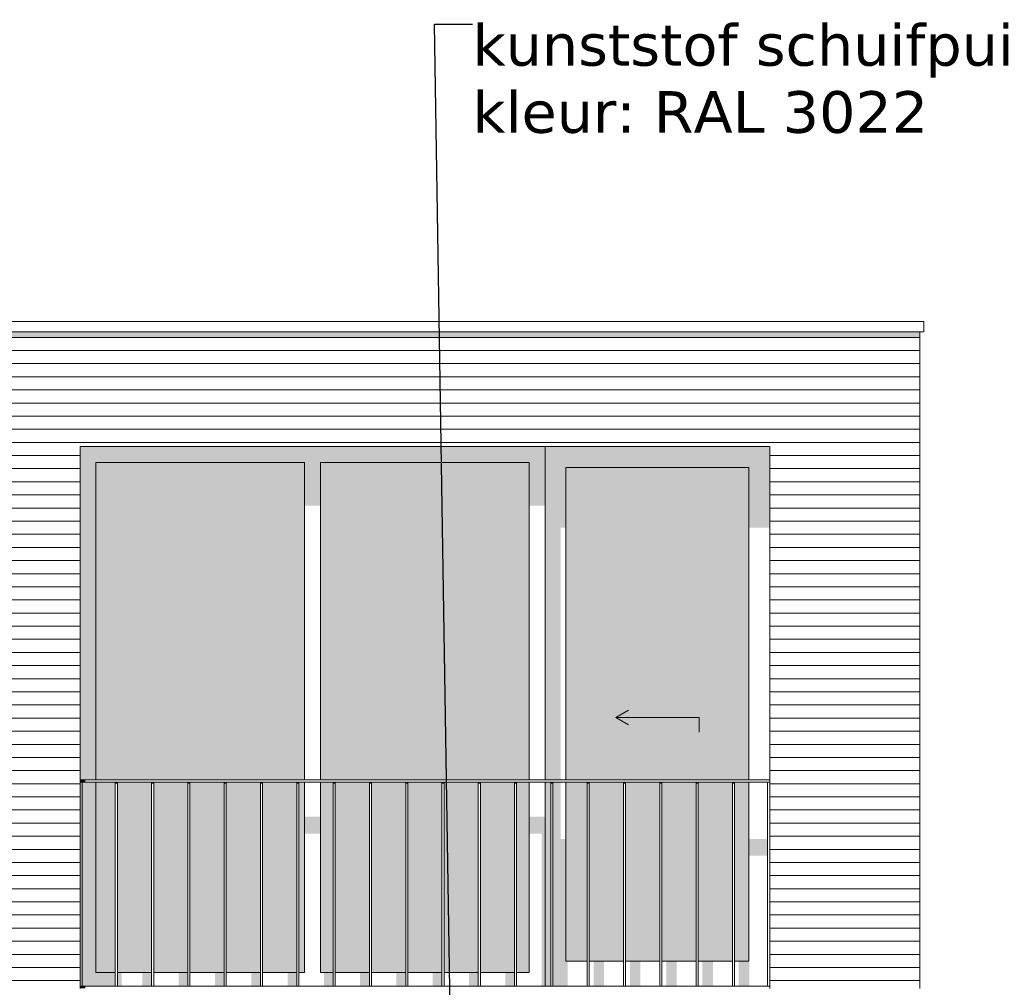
# Model space of a CAD drawing. Header units: millimetres. Extents: x -25778 to 297771, y -21930 to 17454.
# Tile 35 of 109: x 156148 to 160874, y -13625 to -8981. Entities that reach past the tile are written whole.
import ezdxf

# ---------------------------------------------------------------- set-up
doc = ezdxf.new("R2010")
doc.units = ezdxf.units.MM
doc.header["$MEASUREMENT"] = 0
for name, color, linetype in [('34 Balustrades', 7, 'Continuous'), ('34 Balustrades 2D arcering', 7, 'Continuous'), ('New_21 Buitenwanden', 7, 'Continuous'), ('New_21 Buitenwanden 2D arcering', 7, 'Continuous'), ('New_21 Buitenwanden Afdek-arcering', 7, 'Continuous'), ('New_21 Buitenwanden Deuren', 7, 'Continuous'), ('New_21 Buitenwanden Ramen', 7, 'Continuous'), ('New_47 Dakafwerking', 7, 'Continuous'), ('Tekst_dim 1_ 100 .DO', 7, 'Continuous')]:
    doc.layers.add(name, color=color, linetype=linetype)
doc.styles.add('GENERATED_STYLE_1', font='verdana.ttf')
doc.dimstyles.new('GENERATED_STYLE__2', dxfattribs={"dimtxt": 0.18, "dimasz": 182.4, "dimexe": 0.18, "dimexo": 0.0625, "dimgap": 0, "dimtad": 0, "dimtih": 1, "dimtoh": 1, "dimdec": 4, "dimzin": 0, "dimdsep": 46, "dimcen": 0.09, "dimadec": 0, "dimazin": 0, "dimtfac": 1, "dimtdec": 4, "dimtmove": 0, "dimatfit": 3, "dimldrblk": 'ARROWHEAD_11', "dimfxl": 1, "dimtolj": 1, "dimtzin": 0, "dimarcsym": 0})
pattern_1 = [(180, (160342.85, -19829.75), (0, 63), [])]

# ---------------------------------------------------------------- blocks, each defined once
blk = doc.blocks.new('Section Element_647_3', base_point=(160342.8, -19829.7))
at = {"layer": 'New_21 Buitenwanden 2D arcering', "linetype": 'Continuous', "lineweight": 0, "true_color": 0x1e2122}
blk.add_hatch(color=250, dxfattribs=at).paths.add_polyline_path([(160467.8, -10479.7), (159747.8, -10479.7), (159747.8, -10508), (160467.8, -10508)])
at = {"layer": 'New_21 Buitenwanden Afdek-arcering', "linetype": 'Continuous', "lineweight": 0, "true_color": 0x000000}
h = blk.add_hatch(dxfattribs=at)
h.set_pattern_fill('920_Lijnen_horz__63_0003', color=18, style=0, pattern_type=2)
h.set_pattern_definition(pattern_1)
h.paths.add_polyline_path([(160467.8, -10479.7), (159747.8, -10479.7), (159747.8, -13629.7), (160467.8, -13629.7)])
at = {"layer": 'New_21 Buitenwanden', "color": 7, "linetype": 'Continuous', "lineweight": 0}
for p, q in [((160467.8, -13629.7), (160467.8, -10479.7)), ((159747.8, -11029.7), (159747.8, -13629.7))]:
    blk.add_line(p, q, dxfattribs=at)
blk = doc.blocks.new('Section Element_661_3', base_point=(160342.8, -19829.7))
at = {"layer": 'New_47 Dakafwerking', "color": 9, "linetype": 'Continuous', "lineweight": 0}
for p, q in [((160487.8, -10429.7), (155842.8, -10429.7)), ((160487.8, -10479.7), (160487.8, -10429.7)), ((160487.8, -10479.7), (155842.8, -10479.7))]:
    blk.add_line(p, q, dxfattribs=at)
blk = doc.blocks.new('Section Element_695_3', base_point=(160342.8, -19829.7))
at = {"layer": 'New_21 Buitenwanden 2D arcering', "linetype": 'Continuous', "lineweight": 0, "true_color": 0x1e2122}
blk.add_hatch(color=250, dxfattribs=at).paths.add_polyline_path([(155867.8, -10479.7), (155867.8, -10508), (156437.8, -10508), (156437.8, -10479.7)])
at = {"layer": 'New_21 Buitenwanden Afdek-arcering', "linetype": 'Continuous', "lineweight": 0, "true_color": 0x000000}
h = blk.add_hatch(dxfattribs=at)
h.set_pattern_fill('920_Lijnen_horz__63_0003', color=18, style=0, pattern_type=2)
h.set_pattern_definition(pattern_1)
h.paths.add_polyline_path([(155867.8, -10479.7), (155867.8, -13629.7), (156437.8, -13629.7), (156437.8, -10479.7)])
at = {"layer": 'New_21 Buitenwanden', "color": 7, "linetype": 'Continuous', "lineweight": 0}
for p, q in [((155867.8, -10479.7), (155867.8, -13629.7)), ((156437.8, -11029.7), (156437.8, -13629.7))]:
    blk.add_line(p, q, dxfattribs=at)
blk = doc.blocks.new('Section Element_696_3', base_point=(160342.8, -19829.7))
at = {"layer": 'New_21 Buitenwanden 2D arcering', "linetype": 'Continuous', "lineweight": 0, "true_color": 0x1e2122}
blk.add_hatch(color=250, dxfattribs=at).paths.add_polyline_path([(156437.8, -10479.7), (156437.8, -10508), (159747.8, -10508), (159747.8, -10479.7)])
at = {"layer": 'New_21 Buitenwanden Afdek-arcering', "linetype": 'Continuous', "lineweight": 0, "true_color": 0x000000}
h = blk.add_hatch(dxfattribs=at)
h.set_pattern_fill('920_Lijnen_horz__63_0003', color=18, style=0, pattern_type=2)
h.set_pattern_definition([(180, (160342.85, -19829.75), (0, 63), [])])
h.paths.add_polyline_path([(156437.8, -10479.7), (156437.8, -11029.7), (159747.8, -11029.7), (159747.8, -10479.7)])
at = {"layer": 'New_21 Buitenwanden', "color": 7, "linetype": 'Continuous', "lineweight": 0}
blk.add_line((156437.8, -11029.7), (159747.8, -11029.7), dxfattribs=at)
blk = doc.blocks.new('Section Element_742_3', base_point=(160342.8, -19829.7))
at = {"layer": '34 Balustrades 2D arcering', "linetype": 'Continuous', "lineweight": 0, "true_color": 0x1e2122}
blk.add_hatch(color=250, dxfattribs=at).paths.add_polyline_path([(156437.8, -12639.7), (156462.8, -12639.7), (156462.8, -12629.7), (156437.8, -12629.7)])
at = {"layer": '34 Balustrades', "color": 9, "linetype": 'Continuous', "lineweight": 0}
for p, q in [((159747.8, -12629.7), (156437.8, -12629.7)), ((159737.8, -12639.7), (156447.8, -12639.7))]:
    blk.add_line(p, q, dxfattribs=at)
blk = doc.blocks.new('Section Element_743_3', base_point=(160342.8, -19829.7))
at = {"layer": '34 Balustrades 2D arcering', "linetype": 'Continuous', "lineweight": 0, "true_color": 0x1e2122}
blk.add_hatch(color=250, dxfattribs=at).paths.add_polyline_path([(156437.8, -13619.7), (156437.8, -13629.7), (156462.8, -13629.7), (156462.8, -13619.7)])
at = {"layer": '34 Balustrades', "color": 9, "linetype": 'Continuous', "lineweight": 0}
blk.add_line((159737.8, -13619.7), (156447.8, -13619.7), dxfattribs=at)
blk = doc.blocks.new('Section Element_744_3', base_point=(160342.8, -19829.7))
at = {"layer": 'New_21 Buitenwanden 2D arcering', "linetype": 'Continuous', "lineweight": 0, "true_color": 0x1e2122}
for points in [[(158669.8, -11129.7), (158769.8, -11129.7), (159647.8, -11129.7), (159747.8, -11129.7), (159747.8, -11029.7), (158669.8, -11029.7)], [(158669.8, -11129.7), (158669.8, -12629.7), (158744.8, -12629.7), (158744.8, -11418.7), (158769.8, -11418.7), (158769.8, -11129.7)], [(158769.8, -12629.7), (158789.8, -12629.7), (158789.8, -11446.9), (159647.8, -11446.9), (159647.8, -11129.7), (158769.8, -11129.7)], [(159647.8, -11129.7), (159647.8, -11418.7), (159747.8, -11418.7), (159747.8, -11129.7)], [(158697.6, -12639.7), (158669.8, -12639.7), (158669.8, -13499.7), (158697.6, -13499.7)], [(158707.6, -12639.7), (158707.6, -13499.7), (158769.8, -13499.7), (158769.8, -12912.6), (158744.8, -12912.6), (158744.8, -12639.7)], [(158769.8, -12639.7), (158769.8, -13499.7), (158798.4, -13499.7), (158798.4, -13021.6), (158871.8, -13021.6), (158871.8, -12940.9), (158789.8, -12940.9), (158789.8, -12639.7)], [(158881.8, -12940.9), (158881.8, -13021.6), (158922.6, -13021.6), (158922.6, -13499.7), (158972.6, -13499.7), (158972.6, -13021.6), (159046, -13021.6), (159046, -12940.9)], [(159056, -13021.6), (159096.8, -13021.6), (159096.8, -13499.7), (159146.8, -13499.7), (159146.8, -13021.6), (159220.2, -13021.6), (159220.2, -12940.9), (159056, -12940.9)], [(159230.2, -13021.6), (159271, -13021.6), (159271, -13499.7), (159321, -13499.7), (159321, -13021.6), (159394.4, -13021.6), (159394.4, -12940.9), (159230.2, -12940.9)], [(159404.4, -13021.6), (159445.2, -13021.6), (159445.2, -13499.7), (159495.2, -13499.7), (159495.2, -13021.6), (159568.6, -13021.6), (159568.6, -12940.9), (159404.4, -12940.9)], [(159647.8, -12940.9), (159578.6, -12940.9), (159578.6, -13021.6), (159619.4, -13021.6), (159619.4, -13499.7), (159647.8, -13499.7)], [(159647.8, -13499.7), (159649.4, -13499.7), (159649.4, -12993.3), (159737.8, -12993.3), (159737.8, -12912.6), (159647.8, -12912.6)], [(158669.8, -13499.7), (158669.8, -13619.7), (158697.6, -13619.7), (158697.6, -13499.7)], [(158707.6, -13499.7), (158707.6, -13619.7), (158778.4, -13619.7), (158778.4, -13499.7)], [(158952.6, -13499.7), (158902.6, -13499.7), (158902.6, -13619.7), (158952.6, -13619.7)], [(159126.8, -13499.7), (159076.8, -13499.7), (159076.8, -13619.7), (159126.8, -13619.7)], [(159301, -13499.7), (159251, -13499.7), (159251, -13619.7), (159301, -13619.7)], [(159475.2, -13499.7), (159425.2, -13499.7), (159425.2, -13619.7), (159475.2, -13619.7)], [(159649.4, -13499.7), (159599.4, -13499.7), (159599.4, -13619.7), (159649.4, -13619.7)]]:
    blk.add_hatch(color=250, dxfattribs=at).paths.add_polyline_path(points)
at = {"layer": 'New_21 Buitenwanden Afdek-arcering', "linetype": 'Continuous', "lineweight": 0, "true_color": 0x99a3a6}
for points in [[(158769.8, -11129.7), (158769.8, -12629.7), (159647.8, -12629.7), (159647.8, -11129.7)], [(158871.8, -12639.7), (158769.8, -12639.7), (158769.8, -13499.7), (158871.8, -13499.7)], [(158881.8, -12639.7), (158881.8, -13499.7), (159046, -13499.7), (159046, -12639.7)], [(159220.2, -12639.7), (159056, -12639.7), (159056, -13499.7), (159220.2, -13499.7)], [(159394.4, -12639.7), (159230.2, -12639.7), (159230.2, -13499.7), (159394.4, -13499.7)], [(159568.6, -12639.7), (159404.4, -12639.7), (159404.4, -13499.7), (159568.6, -13499.7)], [(159647.8, -12639.7), (159578.6, -12639.7), (159578.6, -13499.7), (159647.8, -13499.7)]]:
    blk.add_hatch(color=253, dxfattribs=at).paths.add_polyline_path(points)
at = {"layer": 'New_21 Buitenwanden Deuren', "color": 7, "linetype": 'Continuous', "lineweight": 0}
for p, q in [((158769.8, -12629.7), (158769.8, -11129.7)), ((158769.8, -11129.7), (159647.8, -11129.7)), ((159647.8, -11129.7), (159647.8, -12629.7)), ((159008.8, -12329.7), (159069.5, -12294.7)), ((159408.8, -12329.7), (159008.8, -12329.7)), ((159008.8, -12329.7), (159069.5, -12364.7)), ((159408.8, -12329.7), (159408.8, -12399.7)), ((158769.8, -13499.7), (158769.8, -12639.7)), ((159647.8, -12639.7), (159647.8, -13499.7)), ((158871.8, -13499.7), (158769.8, -13499.7)), ((159046, -13499.7), (158881.8, -13499.7)), ((159220.2, -13499.7), (159056, -13499.7)), ((159394.4, -13499.7), (159230.2, -13499.7)), ((159568.6, -13499.7), (159404.4, -13499.7)), ((159647.8, -13499.7), (159578.6, -13499.7))]:
    blk.add_line(p, q, dxfattribs=at)
blk = doc.blocks.new('Section Element_745_3', base_point=(160342.8, -19829.7))
at = {"layer": 'New_21 Buitenwanden 2D arcering', "linetype": 'Continuous', "lineweight": 0, "true_color": 0x1e2122}
for points in [[(156437.8, -11029.7), (156437.8, -12629.7), (156513.8, -12629.7), (156513.8, -11105.7)], [(158669.8, -11029.7), (156437.8, -11029.7), (156513.8, -11105.7), (157515.8, -11105.7), (157591.8, -11105.7), (158593.8, -11105.7)], [(158593.8, -11105.7), (158593.8, -11312.6), (158669.8, -11312.6), (158669.8, -11029.7)], [(157515.8, -11105.7), (156513.8, -11105.7), (156513.8, -12629.7), (156672.8, -12629.7), (156672.8, -11362.1), (157515.8, -11362.1)], [(157515.8, -11105.7), (157515.8, -11312.6), (157591.8, -11312.6), (157591.8, -11105.7)], [(157591.8, -12629.7), (157626.8, -12629.7), (157626.8, -11362.1), (158593.8, -11362.1), (158593.8, -11105.7), (157591.8, -11105.7)], [(156447.8, -13619.7), (156513.8, -13553.7), (156513.8, -12639.7), (156447.8, -12639.7)], [(156607.1, -12639.7), (156513.8, -12639.7), (156513.8, -13553.7), (156607.1, -13553.7)], [(156617.1, -13553.7), (156672.8, -13553.7), (156672.8, -12936.7), (156772.1, -12936.7), (156772.1, -13553.7), (156781.3, -13553.7), (156781.3, -12856), (156672.8, -12856), (156672.8, -12639.7), (156617.1, -12639.7)], [(157591.8, -13553.7), (157626.8, -13553.7), (157626.8, -12936.7), (157643.1, -12936.7), (157643.1, -13553.7), (157652.3, -13553.7), (157652.3, -12856), (157626.8, -12856), (157626.8, -12639.7), (157591.8, -12639.7)], [(157591.8, -12806.5), (157515.8, -12806.5), (157515.8, -12887.2), (157591.8, -12887.2)], [(158669.8, -12806.5), (158593.8, -12806.5), (158593.8, -12887.2), (158653.4, -12887.2), (158653.4, -13613.3), (158659.8, -13619.7), (158669.8, -13619.7)], [(156791.3, -13553.7), (156822.1, -13553.7), (156822.1, -12936.7), (156946.3, -12936.7), (156946.3, -13553.7), (156955.5, -13553.7), (156955.5, -12856), (156791.3, -12856)], [(156965.5, -13553.7), (156996.3, -13553.7), (156996.3, -12936.7), (157120.5, -12936.7), (157120.5, -13553.7), (157129.7, -13553.7), (157129.7, -12856), (156965.5, -12856)], [(157139.7, -13553.7), (157170.5, -13553.7), (157170.5, -12936.7), (157294.7, -12936.7), (157294.7, -13553.7), (157303.9, -13553.7), (157303.9, -12856), (157139.7, -12856)], [(157313.9, -13553.7), (157344.7, -13553.7), (157344.7, -12936.7), (157468.9, -12936.7), (157468.9, -13553.7), (157478.1, -13553.7), (157478.1, -12856), (157313.9, -12856)], [(157488.1, -13553.7), (157515.8, -13553.7), (157515.8, -12856), (157488.1, -12856)], [(157662.3, -13553.7), (157693.1, -13553.7), (157693.1, -12936.7), (157817.3, -12936.7), (157817.3, -13553.7), (157826.5, -13553.7), (157826.5, -12856), (157662.3, -12856)], [(157836.5, -13553.7), (157867.3, -13553.7), (157867.3, -12936.7), (157991.5, -12936.7), (157991.5, -13553.7), (158000.7, -13553.7), (158000.7, -12856), (157836.5, -12856)], [(158010.7, -13553.7), (158041.5, -13553.7), (158041.5, -12936.7), (158165.7, -12936.7), (158165.7, -13553.7), (158175, -13553.7), (158175, -12856), (158010.7, -12856)], [(158185, -13553.7), (158215.7, -13553.7), (158215.7, -12936.7), (158340, -12936.7), (158340, -13553.7), (158349.2, -13553.7), (158349.2, -12856), (158185, -12856)], [(158359.2, -13553.7), (158390, -13553.7), (158390, -12936.7), (158514.2, -12936.7), (158514.2, -13553.7), (158523.4, -13553.7), (158523.4, -12856), (158359.2, -12856)], [(158533.4, -13553.7), (158564.2, -13553.7), (158564.2, -12936.7), (158593.8, -12936.7), (158593.8, -12856), (158533.4, -12856)], [(156447.8, -13619.7), (156607.1, -13619.7), (156607.1, -13553.7), (156513.8, -13553.7)], [(156637.8, -13553.7), (156617.1, -13553.7), (156617.1, -13619.7), (156637.8, -13619.7)], [(156737.1, -13619.7), (156781.3, -13619.7), (156781.3, -13553.7), (156737.1, -13553.7)], [(156955.5, -13553.7), (156911.3, -13553.7), (156911.3, -13619.7), (156955.5, -13619.7)], [(157129.7, -13553.7), (157085.5, -13553.7), (157085.5, -13619.7), (157129.7, -13619.7)], [(157303.9, -13553.7), (157259.7, -13553.7), (157259.7, -13619.7), (157303.9, -13619.7)], [(157478.1, -13553.7), (157433.9, -13553.7), (157433.9, -13619.7), (157478.1, -13619.7)], [(157652.3, -13553.7), (157608.1, -13553.7), (157608.1, -13619.7), (157652.3, -13619.7)], [(157826.5, -13553.7), (157782.3, -13553.7), (157782.3, -13619.7), (157826.5, -13619.7)], [(158000.7, -13553.7), (157956.5, -13553.7), (157956.5, -13619.7), (158000.7, -13619.7)], [(158175, -13553.7), (158130.7, -13553.7), (158130.7, -13619.7), (158175, -13619.7)], [(158349.2, -13553.7), (158305, -13553.7), (158305, -13619.7), (158349.2, -13619.7)], [(158523.4, -13553.7), (158479.2, -13553.7), (158479.2, -13619.7), (158523.4, -13619.7)], [(158659.8, -13619.7), (158653.4, -13613.3), (158653.4, -13619.7)]]:
    blk.add_hatch(color=250, dxfattribs=at).paths.add_polyline_path(points)
at = {"layer": 'New_21 Buitenwanden Afdek-arcering', "linetype": 'Continuous', "lineweight": 0, "true_color": 0x99a3a6}
for points in [[(157515.8, -11105.7), (156513.8, -11105.7), (156513.8, -12629.7), (157515.8, -12629.7)], [(157591.8, -12629.7), (158593.8, -12629.7), (158593.8, -11105.7), (157591.8, -11105.7)], [(156607.1, -12639.7), (156513.8, -12639.7), (156513.8, -13553.7), (156607.1, -13553.7)], [(156781.3, -12639.7), (156617.1, -12639.7), (156617.1, -13553.7), (156781.3, -13553.7)], [(156955.5, -12639.7), (156791.3, -12639.7), (156791.3, -13553.7), (156955.5, -13553.7)], [(156965.5, -12639.7), (156965.5, -13553.7), (157129.7, -13553.7), (157129.7, -12639.7)], [(157139.7, -13553.7), (157303.9, -13553.7), (157303.9, -12639.7), (157139.7, -12639.7)], [(157478.1, -12639.7), (157313.9, -12639.7), (157313.9, -13553.7), (157478.1, -13553.7)], [(157515.8, -12639.7), (157488.1, -12639.7), (157488.1, -13553.7), (157515.8, -13553.7)], [(157652.3, -12639.7), (157591.8, -12639.7), (157591.8, -13553.7), (157652.3, -13553.7)], [(157826.5, -12639.7), (157662.3, -12639.7), (157662.3, -13553.7), (157826.5, -13553.7)], [(157836.5, -12639.7), (157836.5, -13553.7), (158000.7, -13553.7), (158000.7, -12639.7)], [(158010.7, -13553.7), (158175, -13553.7), (158175, -12639.7), (158010.7, -12639.7)], [(158185, -12639.7), (158185, -13553.7), (158349.2, -13553.7), (158349.2, -12639.7)], [(158523.4, -12639.7), (158359.2, -12639.7), (158359.2, -13553.7), (158523.4, -13553.7)], [(158533.4, -13553.7), (158593.8, -13553.7), (158593.8, -12639.7), (158533.4, -12639.7)]]:
    blk.add_hatch(color=253, dxfattribs=at).paths.add_polyline_path(points)
at = {"layer": 'New_21 Buitenwanden Ramen', "color": 7, "linetype": 'Continuous', "lineweight": 0}
for p, q in [((158669.8, -12629.7), (158669.8, -11029.7)), ((156513.8, -12629.7), (156513.8, -11105.7)), ((156513.8, -11105.7), (157515.8, -11105.7)), ((157515.8, -11105.7), (157515.8, -12629.7)), ((157591.8, -12629.7), (157591.8, -11105.7)), ((157591.8, -11105.7), (158593.8, -11105.7)), ((158593.8, -11105.7), (158593.8, -12629.7)), ((156513.8, -13553.7), (156513.8, -12639.7)), ((157515.8, -12639.7), (157515.8, -13553.7)), ((157591.8, -13553.7), (157591.8, -12639.7)), ((158593.8, -12639.7), (158593.8, -13553.7)), ((158669.8, -13619.7), (158669.8, -12639.7)), ((156607.1, -13553.7), (156513.8, -13553.7)), ((156781.3, -13553.7), (156617.1, -13553.7)), ((156955.5, -13553.7), (156791.3, -13553.7)), ((157129.7, -13553.7), (156965.5, -13553.7)), ((157303.9, -13553.7), (157139.7, -13553.7)), ((157478.1, -13553.7), (157313.9, -13553.7)), ((157515.8, -13553.7), (157488.1, -13553.7)), ((157652.3, -13553.7), (157591.8, -13553.7)), ((157826.5, -13553.7), (157662.3, -13553.7)), ((158000.7, -13553.7), (157836.5, -13553.7)), ((158175, -13553.7), (158010.7, -13553.7)), ((158349.2, -13553.7), (158185, -13553.7)), ((158523.4, -13553.7), (158359.2, -13553.7)), ((158593.8, -13553.7), (158533.4, -13553.7))]:
    blk.add_line(p, q, dxfattribs=at)
blk = doc.blocks.new('Section Element_799_3', base_point=(160342.8, -19829.7))
at = {"layer": '34 Balustrades 2D arcering', "linetype": 'Continuous', "lineweight": 0, "true_color": 0x1e2122}
blk.add_hatch(color=250, dxfattribs=at).paths.add_polyline_path([(159578.6, -12639.7), (159568.6, -12639.7), (159568.6, -12646.8), (159578.6, -12646.8)])
at = {"layer": '34 Balustrades', "color": 9, "linetype": 'Continuous', "lineweight": 0}
for p, q in [((159568.6, -13619.7), (159568.6, -12639.7)), ((159578.6, -13619.7), (159578.6, -12639.7))]:
    blk.add_line(p, q, dxfattribs=at)
blk = doc.blocks.new('Section Element_800_3', base_point=(160342.8, -19829.7))
at = {"layer": '34 Balustrades 2D arcering', "linetype": 'Continuous', "lineweight": 0, "true_color": 0x1e2122}
blk.add_hatch(color=250, dxfattribs=at).paths.add_polyline_path([(159404.4, -12639.7), (159394.4, -12639.7), (159394.4, -12646.8), (159404.4, -12646.8)])
at = {"layer": '34 Balustrades', "color": 9, "linetype": 'Continuous', "lineweight": 0}
for p, q in [((159394.4, -13619.7), (159394.4, -12639.7)), ((159404.4, -13619.7), (159404.4, -12639.7))]:
    blk.add_line(p, q, dxfattribs=at)
blk = doc.blocks.new('Section Element_801_3', base_point=(160342.8, -19829.7))
at = {"layer": '34 Balustrades 2D arcering', "linetype": 'Continuous', "lineweight": 0, "true_color": 0x1e2122}
blk.add_hatch(color=250, dxfattribs=at).paths.add_polyline_path([(159230.2, -12639.7), (159220.2, -12639.7), (159220.2, -12646.8), (159230.2, -12646.8)])
at = {"layer": '34 Balustrades', "color": 9, "linetype": 'Continuous', "lineweight": 0}
for p, q in [((159220.2, -13619.7), (159220.2, -12639.7)), ((159230.2, -13619.7), (159230.2, -12639.7))]:
    blk.add_line(p, q, dxfattribs=at)
blk = doc.blocks.new('Section Element_802_3', base_point=(160342.8, -19829.7))
at = {"layer": '34 Balustrades 2D arcering', "linetype": 'Continuous', "lineweight": 0, "true_color": 0x1e2122}
blk.add_hatch(color=250, dxfattribs=at).paths.add_polyline_path([(159056, -12639.7), (159046, -12639.7), (159046, -12646.8), (159056, -12646.8)])
at = {"layer": '34 Balustrades', "color": 9, "linetype": 'Continuous', "lineweight": 0}
for p, q in [((159046, -13619.7), (159046, -12639.7)), ((159056, -13619.7), (159056, -12639.7))]:
    blk.add_line(p, q, dxfattribs=at)
blk = doc.blocks.new('Section Element_803_3', base_point=(160342.8, -19829.7))
at = {"layer": '34 Balustrades 2D arcering', "linetype": 'Continuous', "lineweight": 0, "true_color": 0x1e2122}
blk.add_hatch(color=250, dxfattribs=at).paths.add_polyline_path([(158881.8, -12639.7), (158871.8, -12639.7), (158871.8, -12646.8), (158881.8, -12646.8)])
at = {"layer": '34 Balustrades', "color": 9, "linetype": 'Continuous', "lineweight": 0}
for p, q in [((158871.8, -13619.7), (158871.8, -12639.7)), ((158881.8, -13619.7), (158881.8, -12639.7))]:
    blk.add_line(p, q, dxfattribs=at)
blk = doc.blocks.new('Section Element_804_3', base_point=(160342.8, -19829.7))
at = {"layer": '34 Balustrades 2D arcering', "linetype": 'Continuous', "lineweight": 0, "true_color": 0x1e2122}
blk.add_hatch(color=250, dxfattribs=at).paths.add_polyline_path([(158707.6, -12639.7), (158697.6, -12639.7), (158697.6, -12646.8), (158707.6, -12646.8)])
at = {"layer": '34 Balustrades', "color": 9, "linetype": 'Continuous', "lineweight": 0}
for p, q in [((158697.6, -13619.7), (158697.6, -12639.7)), ((158707.6, -13619.7), (158707.6, -12639.7))]:
    blk.add_line(p, q, dxfattribs=at)
blk = doc.blocks.new('Section Element_805_3', base_point=(160342.8, -19829.7))
at = {"layer": '34 Balustrades 2D arcering', "linetype": 'Continuous', "lineweight": 0, "true_color": 0x1e2122}
blk.add_hatch(color=250, dxfattribs=at).paths.add_polyline_path([(158533.4, -12639.7), (158523.4, -12639.7), (158523.4, -12646.8), (158533.4, -12646.8)])
at = {"layer": '34 Balustrades', "color": 9, "linetype": 'Continuous', "lineweight": 0}
for p, q in [((158523.4, -13619.7), (158523.4, -12639.7)), ((158533.4, -13619.7), (158533.4, -12639.7))]:
    blk.add_line(p, q, dxfattribs=at)
blk = doc.blocks.new('Section Element_806_3', base_point=(160342.8, -19829.7))
at = {"layer": '34 Balustrades 2D arcering', "linetype": 'Continuous', "lineweight": 0, "true_color": 0x1e2122}
blk.add_hatch(color=250, dxfattribs=at).paths.add_polyline_path([(158349.2, -12639.7), (158349.2, -12646.8), (158359.2, -12646.8), (158359.2, -12639.7)])
at = {"layer": '34 Balustrades', "color": 9, "linetype": 'Continuous', "lineweight": 0}
for p, q in [((158349.2, -13619.7), (158349.2, -12639.7)), ((158359.2, -13619.7), (158359.2, -12639.7))]:
    blk.add_line(p, q, dxfattribs=at)
blk = doc.blocks.new('Section Element_807_3', base_point=(160342.8, -19829.7))
at = {"layer": '34 Balustrades 2D arcering', "linetype": 'Continuous', "lineweight": 0, "true_color": 0x1e2122}
blk.add_hatch(color=250, dxfattribs=at).paths.add_polyline_path([(158185, -12639.7), (158175, -12639.7), (158175, -12646.8), (158185, -12646.8)])
at = {"layer": '34 Balustrades', "color": 9, "linetype": 'Continuous', "lineweight": 0}
for p, q in [((158175, -13619.7), (158175, -12639.7)), ((158185, -13619.7), (158185, -12639.7))]:
    blk.add_line(p, q, dxfattribs=at)
blk = doc.blocks.new('Section Element_808_3', base_point=(160342.8, -19829.7))
at = {"layer": '34 Balustrades 2D arcering', "linetype": 'Continuous', "lineweight": 0, "true_color": 0x1e2122}
blk.add_hatch(color=250, dxfattribs=at).paths.add_polyline_path([(158000.7, -12639.7), (158000.7, -12646.8), (158010.7, -12646.8), (158010.7, -12639.7)])
at = {"layer": '34 Balustrades', "color": 9, "linetype": 'Continuous', "lineweight": 0}
for p, q in [((158000.7, -13619.7), (158000.7, -12639.7)), ((158010.7, -13619.7), (158010.7, -12639.7))]:
    blk.add_line(p, q, dxfattribs=at)
blk = doc.blocks.new('Section Element_809_3', base_point=(160342.8, -19829.7))
at = {"layer": '34 Balustrades 2D arcering', "linetype": 'Continuous', "lineweight": 0, "true_color": 0x1e2122}
blk.add_hatch(color=250, dxfattribs=at).paths.add_polyline_path([(157836.5, -12639.7), (157826.5, -12639.7), (157826.5, -12646.8), (157836.5, -12646.8)])
at = {"layer": '34 Balustrades', "color": 9, "linetype": 'Continuous', "lineweight": 0}
for p, q in [((157826.5, -13619.7), (157826.5, -12639.7)), ((157836.5, -13619.7), (157836.5, -12639.7))]:
    blk.add_line(p, q, dxfattribs=at)
blk = doc.blocks.new('Section Element_810_3', base_point=(160342.8, -19829.7))
at = {"layer": '34 Balustrades 2D arcering', "linetype": 'Continuous', "lineweight": 0, "true_color": 0x1e2122}
blk.add_hatch(color=250, dxfattribs=at).paths.add_polyline_path([(157662.3, -12639.7), (157652.3, -12639.7), (157652.3, -12646.8), (157662.3, -12646.8)])
at = {"layer": '34 Balustrades', "color": 9, "linetype": 'Continuous', "lineweight": 0}
for p, q in [((157652.3, -13619.7), (157652.3, -12639.7)), ((157662.3, -13619.7), (157662.3, -12639.7))]:
    blk.add_line(p, q, dxfattribs=at)
blk = doc.blocks.new('Section Element_811_3', base_point=(160342.8, -19829.7))
at = {"layer": '34 Balustrades 2D arcering', "linetype": 'Continuous', "lineweight": 0, "true_color": 0x1e2122}
blk.add_hatch(color=250, dxfattribs=at).paths.add_polyline_path([(157488.1, -12639.7), (157478.1, -12639.7), (157478.1, -12646.8), (157488.1, -12646.8)])
at = {"layer": '34 Balustrades', "color": 9, "linetype": 'Continuous', "lineweight": 0}
for p, q in [((157478.1, -13619.7), (157478.1, -12639.7)), ((157488.1, -13619.7), (157488.1, -12639.7))]:
    blk.add_line(p, q, dxfattribs=at)
blk = doc.blocks.new('Section Element_812_3', base_point=(160342.8, -19829.7))
at = {"layer": '34 Balustrades 2D arcering', "linetype": 'Continuous', "lineweight": 0, "true_color": 0x1e2122}
blk.add_hatch(color=250, dxfattribs=at).paths.add_polyline_path([(157303.9, -12646.8), (157313.9, -12646.8), (157313.9, -12639.7), (157303.9, -12639.7)])
at = {"layer": '34 Balustrades', "color": 9, "linetype": 'Continuous', "lineweight": 0}
for p, q in [((157303.9, -13619.7), (157303.9, -12639.7)), ((157313.9, -13619.7), (157313.9, -12639.7))]:
    blk.add_line(p, q, dxfattribs=at)
blk = doc.blocks.new('Section Element_813_3', base_point=(160342.8, -19829.7))
at = {"layer": '34 Balustrades 2D arcering', "linetype": 'Continuous', "lineweight": 0, "true_color": 0x1e2122}
blk.add_hatch(color=250, dxfattribs=at).paths.add_polyline_path([(157139.7, -12639.7), (157129.7, -12639.7), (157129.7, -12646.8), (157139.7, -12646.8)])
at = {"layer": '34 Balustrades', "color": 9, "linetype": 'Continuous', "lineweight": 0}
for p, q in [((157129.7, -13619.7), (157129.7, -12639.7)), ((157139.7, -13619.7), (157139.7, -12639.7))]:
    blk.add_line(p, q, dxfattribs=at)
blk = doc.blocks.new('Section Element_814_3', base_point=(160342.8, -19829.7))
at = {"layer": '34 Balustrades 2D arcering', "linetype": 'Continuous', "lineweight": 0, "true_color": 0x1e2122}
blk.add_hatch(color=250, dxfattribs=at).paths.add_polyline_path([(156965.5, -12639.7), (156955.5, -12639.7), (156955.5, -12646.8), (156965.5, -12646.8)])
at = {"layer": '34 Balustrades', "color": 9, "linetype": 'Continuous', "lineweight": 0}
for p, q in [((156955.5, -13619.7), (156955.5, -12639.7)), ((156965.5, -13619.7), (156965.5, -12639.7))]:
    blk.add_line(p, q, dxfattribs=at)
blk = doc.blocks.new('Section Element_815_3', base_point=(160342.8, -19829.7))
at = {"layer": '34 Balustrades 2D arcering', "linetype": 'Continuous', "lineweight": 0, "true_color": 0x1e2122}
blk.add_hatch(color=250, dxfattribs=at).paths.add_polyline_path([(156781.3, -12646.8), (156791.3, -12646.8), (156791.3, -12639.7), (156781.3, -12639.7)])
at = {"layer": '34 Balustrades', "color": 9, "linetype": 'Continuous', "lineweight": 0}
for p, q in [((156781.3, -13619.7), (156781.3, -12639.7)), ((156791.3, -13619.7), (156791.3, -12639.7))]:
    blk.add_line(p, q, dxfattribs=at)
blk = doc.blocks.new('Section Element_816_3', base_point=(160342.8, -19829.7))
at = {"layer": '34 Balustrades 2D arcering', "linetype": 'Continuous', "lineweight": 0, "true_color": 0x1e2122}
blk.add_hatch(color=250, dxfattribs=at).paths.add_polyline_path([(156607.1, -12646.8), (156617.1, -12646.8), (156617.1, -12639.7), (156607.1, -12639.7)])
at = {"layer": '34 Balustrades', "color": 9, "linetype": 'Continuous', "lineweight": 0}
for p, q in [((156607.1, -13619.7), (156607.1, -12639.7)), ((156617.1, -13619.7), (156617.1, -12639.7))]:
    blk.add_line(p, q, dxfattribs=at)
blk = doc.blocks.new('Section Element_817_3', base_point=(160342.8, -19829.7))
at = {"layer": '34 Balustrades', "color": 9, "linetype": 'Continuous', "lineweight": 0}
for p, q in [((159747.8, -12639.7), (159737.8, -12639.7)), ((159737.8, -13619.7), (159737.8, -12639.7)), ((159747.8, -13619.7), (159737.8, -13619.7))]:
    blk.add_line(p, q, dxfattribs=at)
blk = doc.blocks.new('Section Element_818_3', base_point=(160342.8, -19829.7))
at = {"layer": '34 Balustrades 2D arcering', "linetype": 'Continuous', "lineweight": 0, "true_color": 0x1e2122}
blk.add_hatch(color=250, dxfattribs=at).paths.add_polyline_path([(156447.8, -13619.7), (156447.8, -12639.7), (156437.8, -12639.7), (156437.8, -13619.7)])
at = {"layer": '34 Balustrades', "color": 9, "linetype": 'Continuous', "lineweight": 0}
for p, q in [((156447.8, -12639.7), (156437.8, -12639.7)), ((156447.8, -13619.7), (156447.8, -12639.7)), ((156447.8, -13619.7), (156437.8, -13619.7))]:
    blk.add_line(p, q, dxfattribs=at)
blk = doc.blocks.new('ARROWHEAD_11')
at = {"color": 0, "linetype": 'Continuous', "lineweight": 0}
blk.add_line((0, 0), (-1, 0), dxfattribs=at)
at = {"color": 0, "linetype": 'Continuous', "lineweight": 0, "const_width": 0.25, "flags": 128}
blk.add_lwpolyline([(-0.125, 0, 1), (0.125, 0, 1)], format="xyb", close=True, dxfattribs=at)

msp = doc.modelspace()

# ---------------------------------------------------------------- block references
at = {"layer": '34 Balustrades', "lineweight": 0}
for name in ['Section Element_742_3', 'Section Element_818_3', 'Section Element_816_3', 'Section Element_815_3', 'Section Element_814_3', 'Section Element_813_3', 'Section Element_812_3', 'Section Element_811_3', 'Section Element_810_3', 'Section Element_809_3', 'Section Element_808_3', 'Section Element_807_3', 'Section Element_806_3', 'Section Element_805_3', 'Section Element_804_3', 'Section Element_803_3', 'Section Element_802_3', 'Section Element_801_3', 'Section Element_800_3', 'Section Element_799_3', 'Section Element_817_3', 'Section Element_743_3']:
    msp.add_blockref(name, (160342.8, -19829.7), dxfattribs=at)
at = {"layer": 'New_21 Buitenwanden', "lineweight": 0}
for name in ['Section Element_695_3', 'Section Element_696_3', 'Section Element_647_3']:
    msp.add_blockref(name, (160342.8, -19829.7), dxfattribs=at)
at = {"layer": 'New_21 Buitenwanden Deuren', "lineweight": 0}
msp.add_blockref('Section Element_744_3', (160342.8, -19829.7), dxfattribs=at)
at = {"layer": 'New_21 Buitenwanden Ramen', "lineweight": 0}
msp.add_blockref('Section Element_745_3', (160342.8, -19829.7), dxfattribs=at)
at = {"layer": 'New_47 Dakafwerking', "lineweight": 0}
msp.add_blockref('Section Element_661_3', (160342.8, -19829.7), dxfattribs=at)

# ---------------------------------------------------------------- texts
at = {"layer": 'Tekst_dim 1_ 100 .DO', "color": 9, "linetype": 'Continuous', "lineweight": 0, "insert": (158321.8, -9001.8), "char_height": 200, "attachment_point": 1, "line_spacing_factor": 0.966125, "style": 'GENERATED_STYLE_1'}
msp.add_mtext('\\A1;{\\pql;\\fVerdana|b0|i0|c0|p0;\\W1.000000;kunststof schuifpui\\P\\pql;\\fVerdana|b0|i0|c0|p0;\\W1.000000;kleur: RAL \\fVerdana|b0|i0|c0|p0;\\W1.000000;3022}', dxfattribs=at)

# ---------------------------------------------------------------- leaders
at = {"layer": 'Tekst_dim 1_ 100 .DO', "color": 1, "linetype": 'Continuous', "lineweight": 0, "annotation_type": 0, "has_hookline": 1, "hookline_direction": 0, "text_width": 2552.2}
msp.add_leader([(158221.8, -14183.9), (158139.4, -9001.8), (158321.8, -9001.8)], dimstyle='GENERATED_STYLE__2', dxfattribs=at)

doc.saveas('drawing.dxf')
